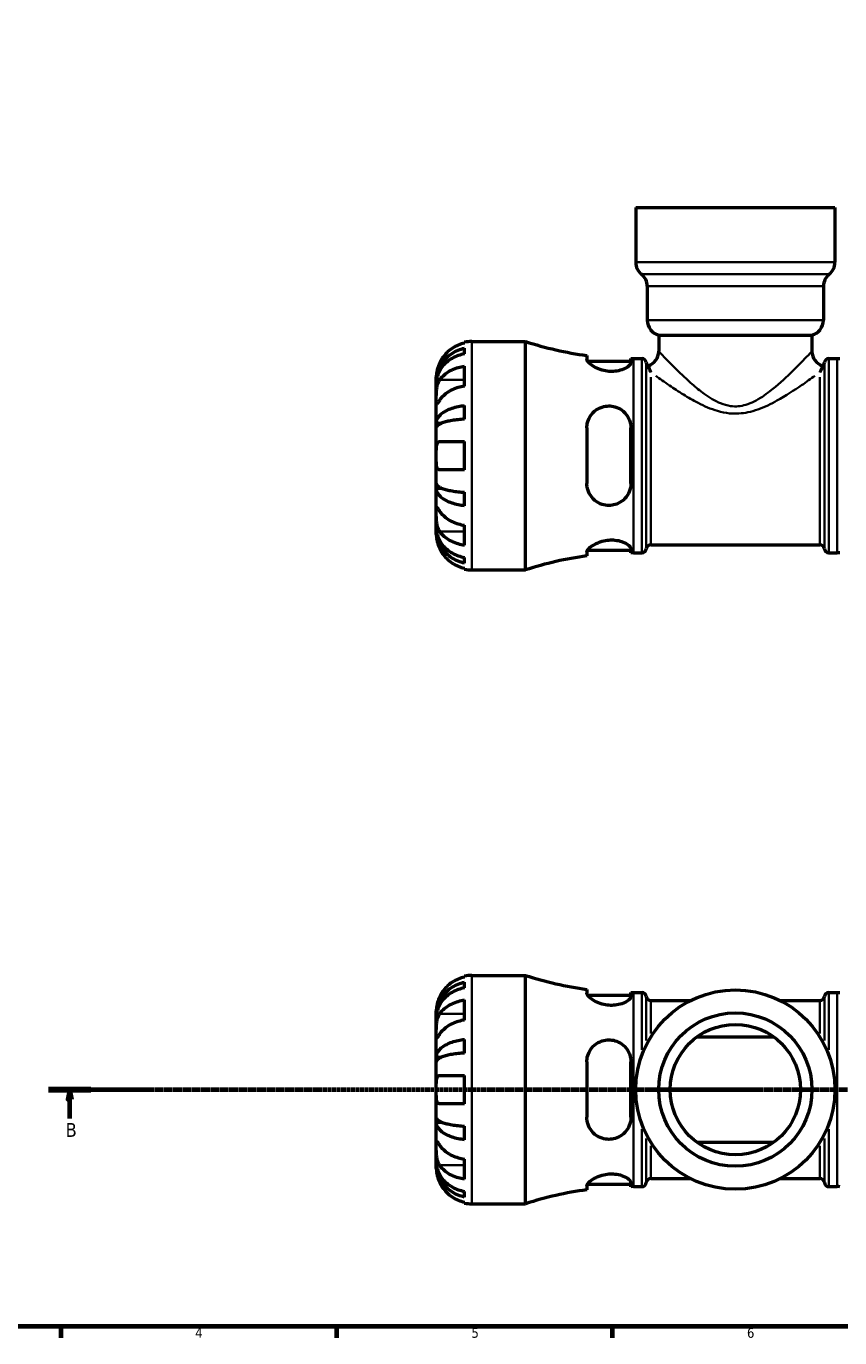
# Model space of a CAD drawing. Header units: millimetres. Extents: x 0 to 904, y 0 to 700.
# Tile 2 of 10: x 201 to 408, y 17 to 350. Entities that reach past the tile are written whole.
import ezdxf

# ---------------------------------------------------------------- set-up
doc = ezdxf.new("R2010")
doc.units = ezdxf.units.MM
doc.linetypes.add('CHAIN', pattern=[0.7087, 0.4724, -0.0591, 0.1181, -0.0591])
for name, color, linetype, lineweight in [('Border (ISO)', 7, 'Continuous', 70), ('Section Line (ISO)', 7, 'CHAIN', 70), ('Visible (ISO)', 7, 'Continuous', 50), ('Visible Narrow (ISO)', 7, 'Continuous', 35)]:
    doc.layers.add(name, color=color, linetype=linetype, lineweight=lineweight)
doc.styles.add('Label Text (ISO)', font='tahoma.ttf')
doc.styles.add('Note Text (ISO)', font='tahoma.ttf')

# ---------------------------------------------------------------- blocks, each defined once
blk = doc.blocks.new('Borders Default Border')
at = {"layer": 'Border (ISO)'}
for p, q in [((210.25, 20), (210.25, 17.1)), ((280.33, 20), (280.33, 17.1)), ((350.42, 20), (350.42, 17.1))]:
    blk.add_line(p, q, dxfattribs=at)
at = {"layer": 'Border (ISO)', "flags": 128}
blk.add_lwpolyline([(20, 20), (20, 574), (821, 574), (821, 20), (20, 20)], dxfattribs=at)
at = {"layer": 'Border (ISO)', "color": 232, "true_color": 0xca0064, "char_height": 2.5, "attachment_point": 7, "style": 'Note Text (ISO)'}
for s, insert in [('4', (244.42, 17.1)), ('5', (314.64, 17.05)), ('6', (384.66, 17.05))]:
    blk.add_mtext(s, dxfattribs=dict(at, insert=insert))
blk = doc.blocks.new('2dTransSection0')
at = {"layer": 'Section Line (ISO)', "linetype": 'CHAIN'}
blk.add_line((207.18, 80.13), (561.11, 80.13), dxfattribs=at)
at = {"layer": 'Section Line (ISO)', "linetype": 'Continuous', "lineweight": 140}
for p, q in [((207.18, 80.13), (217.93, 80.13)), ((550.37, 80.13), (561.11, 80.13))]:
    blk.add_line(p, q, dxfattribs=at)
at = {"layer": 'Section Line (ISO)', "linetype": 'Continuous'}
for p, q in [((212.55, 80.13), (212.05, 77.63)), ((212.55, 77.63), (212.55, 80.13)), ((213.05, 77.63), (212.55, 80.13)), ((555.74, 80.13), (555.24, 77.63)), ((555.74, 77.63), (555.74, 80.13)), ((556.24, 77.63), (555.74, 80.13)), ((212.05, 77.63), (213.05, 77.63)), ((212.55, 72.79), (212.55, 77.63)), ((555.24, 77.63), (556.24, 77.63)), ((555.74, 72.79), (555.74, 77.63))]:
    blk.add_line(p, q, dxfattribs=at)
at = {"layer": 'Section Line (ISO)', "linetype": 'Continuous', "flags": 128}
for points in [[(213.05, 77.63), (212.55, 80.13), (212.05, 77.63), (213.05, 77.63)], [(556.24, 77.63), (555.74, 80.13), (555.24, 77.63), (556.24, 77.63)]]:
    blk.add_lwpolyline(points, dxfattribs=at)
at = {"layer": 'Section Line (ISO)'}
for points in [[(213.05, 77.63), (212.55, 80.13), (212.05, 77.63), (213.05, 77.63)], [(556.24, 77.63), (555.74, 80.13), (555.24, 77.63), (556.24, 77.63)]]:
    blk.add_solid(points, dxfattribs=at)
at = {"layer": 'Section Line (ISO)', "char_height": 3.5, "attachment_point": 7, "style": 'Label Text (ISO)'}
for insert in [(211.49, 68.13), (554.67, 68.13)]:
    blk.add_mtext('B', dxfattribs=dict(at, insert=insert))

msp = doc.modelspace()

# ---------------------------------------------------------------- linework, layer by layer
at = {"layer": 'Visible (ISO)'}
for p, q in [((356.381, 304.127), (407.018, 304.127)), ((356.381, 304.127), (356.381, 290.247)), ((407.018, 304.127), (407.018, 290.247)), ((359.302, 284.166), (359.302, 275.519)), ((404.097, 284.166), (404.097, 275.519)), ((312.9, 269.72), (312.9, 269.946)), ((314.7, 270.127), (328.38, 270.127)), ((328.38, 212.127), (328.38, 270.127)), ((362.224, 271.747), (401.176, 271.747)), ((362.224, 271.747), (362.224, 267.643)), ((401.176, 271.747), (401.176, 267.643)), ((312.9, 266.979), (312.9, 268.412)), ((343.96, 266.575), (343.96, 265.582)), ((312.9, 258.8), (312.9, 263.891)), ((344.119, 265.137), (355.16, 265.137)), ((355.16, 264.753), (355.16, 265.78)), ((355.84, 265.777), (357.92, 265.777)), ((405.48, 265.777), (407.56, 265.777)), ((305.7, 259.841), (305.7, 261.127)), ((305.7, 259.841), (305.717, 259.841)), ((305.7, 259.351), (305.7, 259.841)), ((305.7, 255.27), (305.7, 259.351)), ((305.7, 249.368), (305.7, 255.27)), ((312.9, 250.403), (312.9, 253.862)), ((305.7, 249.368), (307.025, 249.368)), ((305.7, 248.186), (305.7, 249.368)), ((305.7, 241.127), (305.7, 248.186)), ((343.96, 248.167), (343.96, 234.087)), ((355.16, 234.087), (355.16, 248.167)), ((312.9, 237.527), (312.9, 244.727)), ((305.7, 234.069), (305.7, 241.127)), ((305.7, 232.886), (305.7, 234.069)), ((305.7, 232.886), (307.025, 232.886)), ((305.7, 226.985), (305.7, 232.886)), ((312.9, 228.393), (312.9, 231.852)), ((305.7, 222.904), (305.7, 226.985)), ((312.9, 218.364), (312.9, 223.455)), ((305.7, 222.414), (305.7, 222.904)), ((305.7, 222.414), (305.717, 222.414)), ((305.7, 221.127), (305.7, 222.414)), ((343.96, 216.673), (343.96, 215.68)), ((344.119, 217.117), (355.16, 217.117)), ((355.16, 216.475), (355.16, 217.501)), ((360.221, 218.507), (403.178, 218.507)), ((312.9, 213.843), (312.9, 215.276)), ((355.84, 216.477), (357.92, 216.477)), ((405.48, 216.477), (407.56, 216.477)), ((312.9, 212.309), (312.9, 212.535)), ((314.7, 212.127), (328.38, 212.127)), ((312.9, 108.721), (312.9, 108.947)), ((312.9, 105.98), (312.9, 107.413)), ((314.7, 109.129), (328.38, 109.129)), ((328.38, 51.129), (328.38, 109.129)), ((343.96, 105.576), (343.96, 104.583)), ((344.119, 104.139), (355.16, 104.139)), ((355.16, 103.755), (355.16, 104.781)), ((355.84, 104.779), (357.92, 104.779)), ((405.48, 104.779), (407.56, 104.779)), ((305.7, 98.842), (305.7, 100.129)), ((312.9, 97.801), (312.9, 102.892)), ((360.221, 102.749), (370.325, 102.749)), ((393.074, 102.749), (403.178, 102.749)), ((305.7, 98.842), (305.717, 98.842)), ((305.7, 98.352), (305.7, 98.842)), ((305.7, 94.271), (305.7, 98.352)), ((305.7, 88.37), (305.7, 94.271)), ((391.512, 93.462), (371.888, 93.462)), ((312.9, 89.404), (312.9, 92.863)), ((305.7, 88.37), (307.025, 88.37)), ((305.7, 87.187), (305.7, 88.37)), ((305.7, 80.129), (305.7, 87.187)), ((343.96, 87.169), (343.96, 73.089)), ((355.16, 73.089), (355.16, 87.169)), ((312.9, 76.529), (312.9, 83.729)), ((305.7, 73.07), (305.7, 80.129)), ((305.7, 71.888), (305.7, 73.07)), ((305.7, 65.986), (305.7, 71.888)), ((305.7, 71.888), (307.025, 71.888)), ((312.9, 67.394), (312.9, 70.853)), ((371.888, 66.795), (391.512, 66.795)), ((305.7, 61.905), (305.7, 65.986)), ((305.7, 61.416), (305.7, 61.905)), ((305.7, 61.416), (305.717, 61.416)), ((305.7, 60.129), (305.7, 61.416)), ((312.9, 57.365), (312.9, 62.456)), ((360.221, 57.509), (370.325, 57.509)), ((393.074, 57.509), (403.178, 57.509)), ((312.9, 52.844), (312.9, 54.277)), ((343.96, 55.674), (343.96, 54.681)), ((344.119, 56.119), (355.16, 56.119)), ((355.16, 55.476), (355.16, 56.503)), ((355.84, 55.479), (357.92, 55.479)), ((405.48, 55.479), (407.56, 55.479)), ((312.9, 51.31), (312.9, 51.536)), ((314.7, 51.129), (328.38, 51.129))]:
    msp.add_line(p, q, dxfattribs=at)
for radius in [25.319, 19.476, 16.555]:
    msp.add_circle((381.7, 80.129), radius, dxfattribs=at)
for centre, radius, start, end in [((360.276, 290.247), 3.895, 180, 231.31781), ((403.123, 290.247), 3.895, 308.68219, 0), ((355.407, 284.166), 3.895, 0, 51.31781), ((407.992, 284.166), 3.895, 128.68219, 180), ((363.197, 275.519), 3.895, 180, 255.52249), ((400.202, 275.519), 3.895, 284.47751, 0), ((314.7, 261.127), 9, 90, 101.53696), ((355.84, 354.625), 88.848, 251.99689, 262.31585), ((358.328, 267.643), 3.895, 288.54149, 0), ((405.071, 267.643), 3.895, 180, 251.45851), ((355.84, 354.625), 88.848, 269.56148, 270), ((357.92, 264.617), 1.16, 7.18076, 90), ((360.221, 264.907), 1.16, 187.18076, 235.65972), ((403.178, 264.907), 1.16, 304.34028, 352.81924), ((405.48, 264.617), 1.16, 90, 172.81924), ((407.56, 354.625), 88.848, 270, 270.43852), ((357.92, 217.637), 1.16, 270, 352.81924), ((360.221, 217.347), 1.16, 90, 172.81924), ((403.178, 217.347), 1.16, 7.18076, 90), ((405.48, 217.637), 1.16, 187.18076, 270), ((355.84, 127.63), 88.848, 97.68415, 108.00311), ((355.84, 127.63), 88.848, 90, 90.43852), ((407.56, 127.63), 88.848, 89.56148, 90), ((314.7, 221.127), 9, 258.46304, 270), ((314.7, 100.129), 9, 90, 101.53696), ((355.84, 193.626), 88.848, 251.99689, 262.31585), ((355.84, 193.626), 88.848, 269.56148, 270), ((357.92, 103.619), 1.16, 7.18076, 90), ((360.221, 103.909), 1.16, 187.18076, 270), ((403.178, 103.909), 1.16, 270, 352.81924), ((405.48, 103.619), 1.16, 90, 172.81924), ((407.56, 193.626), 88.848, 270, 270.43852), ((360.221, 56.349), 1.16, 90, 172.81924), ((403.178, 56.349), 1.16, 7.18076, 90), ((355.84, -33.369), 88.848, 97.68415, 108.00311), ((355.84, -33.369), 88.848, 90, 90.43852), ((357.92, 56.639), 1.16, 270, 352.81924), ((405.48, 56.639), 1.16, 187.18076, 270), ((407.56, -33.369), 88.848, 89.56148, 90), ((314.7, 60.129), 9, 258.46304, 270)]:
    msp.add_arc(centre, radius, start, end, dxfattribs=at)
for points, knots in [([(305.7, 259.841), (305.7, 260.382), (305.754, 260.973), (305.992, 262.131), (306.174, 262.697), (306.6, 263.696), (306.883, 264.22), (307.557, 265.198), (307.947, 265.652), (308.733, 266.414), (309.2, 266.793), (310.207, 267.445), (310.747, 267.719), (311.759, 268.126), (312.322, 268.298), (312.9, 268.412)], [4.0142509, 4.0142509, 4.0142509, 4.0142509, 4.1819549, 4.1819549, 4.3496588, 4.3496588, 4.5167189, 4.5167189, 4.6837789, 4.6837789, 4.8504333, 4.8504333, 5.0170876, 5.0170876, 5.1791816, 5.1791816, 5.1791816, 5.1791816]), ([(312.9, 266.979), (312.322, 266.877), (311.759, 266.724), (310.747, 266.363), (310.207, 266.119), (309.2, 265.538), (308.733, 265.201), (307.947, 264.523), (307.557, 264.119), (306.883, 263.248), (306.6, 262.782), (306.174, 261.893), (305.992, 261.389), (305.754, 260.358), (305.7, 259.832), (305.7, 259.351)], [0.1707461, 0.1707461, 0.1707461, 0.1707461, 0.33284, 0.33284, 0.4994944, 0.4994944, 0.6661487, 0.6661487, 0.8332087, 0.8332087, 1.0002688, 1.0002688, 1.1679728, 1.1679728, 1.3356767, 1.3356767, 1.3356767, 1.3356767]), ([(312.9, 269.72), (312.325, 269.602), (311.764, 269.424), (310.754, 269.004), (310.215, 268.72), (309.209, 268.044), (308.742, 267.653), (307.955, 266.862), (307.563, 266.39), (306.978, 265.508), (306.758, 265.115), (306.576, 264.727)], [0.17075309, 0.17075309, 0.17075309, 0.17075309, 0.33215152, 0.33215152, 0.49888818, 0.49888818, 0.66562485, 0.66562485, 0.83351137, 0.83351137, 0.95687373, 0.95687373, 0.95687373, 0.95687373]), ([(306.576, 264.727), (306.574, 264.724), (306.572, 264.72), (306.482, 264.527), (306.398, 264.336), (306.255, 263.975), (306.193, 263.806), (306.068, 263.434), (306.009, 263.234), (305.871, 262.704), (305.811, 262.395), (305.729, 261.821), (305.713, 261.576), (305.698, 261.222), (305.7, 261.127), (305.7, 261.127)], [-0.58332629, -0.58332629, -0.58332629, -0.58332629, -0.58206847, -0.58206847, -0.51861604, -0.51861604, -0.4628074, -0.4628074, -0.39473272, -0.39473272, -0.27692423, -0.27692423, -0.14288351, -0.14288351, 0, 0, 0, 0]), ([(306.576, 260.361), (306.758, 260.635), (306.978, 260.913), (307.563, 261.536), (307.955, 261.87), (308.742, 262.429), (309.209, 262.706), (310.215, 263.184), (310.754, 263.385), (311.764, 263.682), (312.325, 263.807), (312.9, 263.891)], [4.42788405, 4.42788405, 4.42788405, 4.42788405, 4.5512464, 4.5512464, 4.71913293, 4.71913293, 4.88586959, 4.88586959, 5.05260626, 5.05260626, 5.21400469, 5.21400469, 5.21400469, 5.21400469]), ([(355.16, 264.753), (355.16, 264.689), (355.147, 264.622), (355.044, 264.331), (354.844, 264.086), (354.215, 263.58), (353.776, 263.32), (352.749, 262.895), (352.18, 262.725), (351.042, 262.541), (350.505, 262.506), (349.398, 262.545), (348.846, 262.62), (347.66, 262.893), (347.054, 263.11), (345.841, 263.669), (345.274, 264.028), (344.455, 264.693), (344.18, 265), (343.989, 265.379), (343.96, 265.486), (343.96, 265.582)], [-1.9615319, -1.9615319, -1.9615319, -1.9615319, -1.8935483, -1.8935483, -1.6793131, -1.6793131, -1.4547755, -1.4547755, -1.2502186, -1.2502186, -1.0843743, -1.0843743, -0.9161356, -0.9161356, -0.7095462, -0.7095462, -0.4504903, -0.4504903, -0.2130161, -0.2130161, -0.1082794, -0.1082794, -0.1082794, -0.1082794]), ([(360.221, 262.338), (360.22, 262.341), (360.218, 262.345), (359.971, 262.891), (359.791, 263.343), (359.642, 263.74), (359.612, 263.824), (359.583, 263.905), (359.576, 263.924), (359.569, 263.943), (359.568, 263.947), (359.567, 263.949), (359.567, 263.95), (359.567, 263.95)], [-0.00308902, -0.00308902, -0.00308902, -0.00308902, 0, 0, 0.47506088, 0.47506088, 0.65757667, 0.65757667, 0.74785617, 0.74785617, 0.80228013, 0.80228013, 0.8176802, 0.8176802, 0.8176802, 0.8176802]), ([(403.832, 263.95), (403.832, 263.95), (403.832, 263.949), (403.83, 263.943), (403.827, 263.935), (403.816, 263.902), (403.803, 263.867), (403.693, 263.564), (403.463, 262.969), (403.181, 262.345), (403.179, 262.341), (403.178, 262.338)], [0.81768002, 0.81768002, 0.81768002, 0.81768002, 0.85106537, 0.85106537, 0.91295711, 0.91295711, 1.03404708, 1.03404708, 1.67916957, 1.67916957, 1.68283593, 1.68283593, 1.68283593, 1.68283593]), ([(305.7, 255.27), (305.7, 255.453), (305.699, 255.655), (305.701, 256.107), (305.703, 256.356), (305.718, 256.985), (305.736, 257.37), (305.812, 258.124), (305.868, 258.485), (306.005, 259.07), (306.073, 259.299), (306.23, 259.724), (306.318, 259.918), (306.467, 260.189), (306.52, 260.277), (306.576, 260.361)], [0, 0, 0, 0, 0.07774953, 0.07774953, 0.16081914, 0.16081914, 0.27783798, 0.27783798, 0.3882896, 0.3882896, 0.46542959, 0.46542959, 0.54035429, 0.54035429, 0.57953204, 0.57953204, 0.57953204, 0.57953204]), ([(312.9, 258.8), (312.325, 258.716), (311.764, 258.591), (310.754, 258.294), (310.215, 258.093), (309.209, 257.615), (308.742, 257.338), (307.955, 256.779), (307.563, 256.445), (306.978, 255.821), (306.758, 255.544), (306.576, 255.27)], [0.17075309, 0.17075309, 0.17075309, 0.17075309, 0.33215152, 0.33215152, 0.49888818, 0.49888818, 0.66562485, 0.66562485, 0.83351137, 0.83351137, 0.95687373, 0.95687373, 0.95687373, 0.95687373]), ([(306.576, 255.27), (306.516, 255.181), (306.46, 255.096), (306.309, 254.871), (306.222, 254.742), (306.066, 254.517), (305.999, 254.423), (305.865, 254.257), (305.811, 254.21), (305.73, 254.223), (305.713, 254.314), (305.698, 254.667), (305.7, 254.933), (305.7, 255.27)], [-0.58004807, -0.58004807, -0.58004807, -0.58004807, -0.5384523, -0.5384523, -0.46383793, -0.46383793, -0.3862639, -0.3862639, -0.27840269, -0.27840269, -0.14277912, -0.14277912, 0, 0, 0, 0]), ([(305.7, 249.368), (305.7, 249.652), (305.754, 249.962), (305.992, 250.569), (306.174, 250.866), (306.6, 251.39), (306.883, 251.664), (307.557, 252.177), (307.947, 252.415), (308.733, 252.815), (309.2, 253.013), (310.207, 253.355), (310.747, 253.499), (311.759, 253.712), (312.322, 253.802), (312.9, 253.862)], [4.0142509, 4.0142509, 4.0142509, 4.0142509, 4.1819549, 4.1819549, 4.3496588, 4.3496588, 4.5167189, 4.5167189, 4.6837789, 4.6837789, 4.8504333, 4.8504333, 5.0170876, 5.0170876, 5.1791816, 5.1791816, 5.1791816, 5.1791816]), ([(343.96, 248.167), (343.96, 248.399), (343.974, 248.629), (344.081, 249.492), (344.267, 250.099), (344.881, 251.338), (345.356, 251.945), (346.482, 252.9), (347.123, 253.265), (348.371, 253.669), (348.939, 253.763), (350.06, 253.771), (350.594, 253.697), (351.714, 253.374), (352.274, 253.103), (353.379, 252.329), (353.887, 251.795), (354.686, 250.547), (354.963, 249.826), (355.135, 248.77), (355.16, 248.47), (355.16, 248.167)], [-1.9825536, -1.9825536, -1.9825536, -1.9825536, -1.909933, -1.909933, -1.7075802, -1.7075802, -1.4589548, -1.4589548, -1.2260214, -1.2260214, -1.0497889, -1.0497889, -0.8872032, -0.8872032, -0.6971386, -0.6971386, -0.4663566, -0.4663566, -0.223271, -0.223271, -0.128267, -0.128267, -0.128267, -0.128267]), ([(312.9, 250.403), (312.322, 250.373), (311.759, 250.329), (310.747, 250.224), (310.207, 250.153), (309.2, 249.984), (308.733, 249.886), (307.947, 249.689), (307.557, 249.571), (306.883, 249.318), (306.6, 249.183), (306.174, 248.925), (305.992, 248.778), (305.754, 248.479), (305.7, 248.326), (305.7, 248.186)], [0.1707461, 0.1707461, 0.1707461, 0.1707461, 0.33284, 0.33284, 0.4994944, 0.4994944, 0.6661487, 0.6661487, 0.8332087, 0.8332087, 1.0002688, 1.0002688, 1.1679728, 1.1679728, 1.3356767, 1.3356767, 1.3356767, 1.3356767]), ([(305.7, 241.127), (305.7, 241.408), (305.699, 241.687), (305.701, 242.255), (305.704, 242.54), (305.726, 243.219), (305.755, 243.581), (305.862, 244.084), (305.922, 244.254), (306.06, 244.485), (306.129, 244.561), (306.289, 244.674), (306.379, 244.708), (306.51, 244.725), (306.543, 244.727), (306.576, 244.727)], [-2.49913258, -2.49913258, -2.49913258, -2.49913258, -2.41505436, -2.41505436, -2.32384732, -2.32384732, -2.1841143, -2.1841143, -2.08674766, -2.08674766, -2.01440674, -2.01440674, -1.93994266, -1.93994266, -1.91637503, -1.91637503, -1.91637503, -1.91637503]), ([(306.576, 244.727), (306.758, 244.727), (306.978, 244.727), (307.563, 244.727), (307.955, 244.727), (308.742, 244.727), (309.209, 244.727), (310.215, 244.727), (310.754, 244.727), (311.764, 244.727), (312.325, 244.727), (312.9, 244.727)], [4.42788405, 4.42788405, 4.42788405, 4.42788405, 4.5512464, 4.5512464, 4.71913293, 4.71913293, 4.88586959, 4.88586959, 5.05260626, 5.05260626, 5.21400469, 5.21400469, 5.21400469, 5.21400469]), ([(306.576, 237.527), (306.508, 237.527), (306.444, 237.536), (306.294, 237.579), (306.214, 237.625), (306.065, 237.763), (305.999, 237.858), (305.865, 238.148), (305.811, 238.366), (305.729, 238.949), (305.713, 239.327), (305.698, 240.181), (305.7, 240.652), (305.7, 241.127)], [-0.57647647, -0.57647647, -0.57647647, -0.57647647, -0.52968676, -0.52968676, -0.46054026, -0.46054026, -0.38562403, -0.38562403, -0.27730827, -0.27730827, -0.14258086, -0.14258086, 0, 0, 0, 0]), ([(312.9, 237.527), (312.325, 237.527), (311.764, 237.527), (310.754, 237.527), (310.215, 237.527), (309.209, 237.527), (308.742, 237.527), (307.955, 237.527), (307.563, 237.527), (306.978, 237.527), (306.758, 237.527), (306.576, 237.527)], [0.17075309, 0.17075309, 0.17075309, 0.17075309, 0.33215152, 0.33215152, 0.49888818, 0.49888818, 0.66562485, 0.66562485, 0.83351137, 0.83351137, 0.95687373, 0.95687373, 0.95687373, 0.95687373]), ([(305.7, 234.069), (305.7, 233.929), (305.754, 233.776), (305.992, 233.477), (306.174, 233.33), (306.6, 233.072), (306.883, 232.936), (307.557, 232.683), (307.947, 232.566), (308.733, 232.369), (309.2, 232.271), (310.207, 232.102), (310.747, 232.031), (311.759, 231.926), (312.322, 231.882), (312.9, 231.852)], [4.0142509, 4.0142509, 4.0142509, 4.0142509, 4.1819549, 4.1819549, 4.3496588, 4.3496588, 4.5167189, 4.5167189, 4.6837789, 4.6837789, 4.8504333, 4.8504333, 5.0170876, 5.0170876, 5.1791816, 5.1791816, 5.1791816, 5.1791816]), ([(355.16, 234.087), (355.16, 233.871), (355.147, 233.655), (355.044, 232.766), (354.844, 232.116), (354.215, 230.896), (353.776, 230.334), (352.749, 229.439), (352.18, 229.093), (351.042, 228.66), (350.505, 228.54), (349.398, 228.462), (348.846, 228.506), (347.66, 228.777), (347.054, 229.038), (345.841, 229.824), (345.274, 230.397), (344.455, 231.673), (344.18, 232.363), (343.989, 233.423), (343.96, 233.754), (343.96, 234.087)], [-1.9615319, -1.9615319, -1.9615319, -1.9615319, -1.8935483, -1.8935483, -1.6793131, -1.6793131, -1.4547755, -1.4547755, -1.2502186, -1.2502186, -1.0843743, -1.0843743, -0.9161356, -0.9161356, -0.7095462, -0.7095462, -0.4504903, -0.4504903, -0.2130161, -0.2130161, -0.1082794, -0.1082794, -0.1082794, -0.1082794]), ([(312.9, 228.393), (312.322, 228.453), (311.759, 228.543), (310.747, 228.756), (310.207, 228.9), (309.2, 229.242), (308.733, 229.44), (307.947, 229.84), (307.557, 230.078), (306.883, 230.591), (306.6, 230.865), (306.174, 231.389), (305.992, 231.686), (305.754, 232.293), (305.7, 232.603), (305.7, 232.886)], [0.1707461, 0.1707461, 0.1707461, 0.1707461, 0.33284, 0.33284, 0.4994944, 0.4994944, 0.6661487, 0.6661487, 0.8332087, 0.8332087, 1.0002688, 1.0002688, 1.1679728, 1.1679728, 1.3356767, 1.3356767, 1.3356767, 1.3356767]), ([(306.576, 221.894), (306.516, 221.983), (306.46, 222.077), (306.309, 222.355), (306.222, 222.549), (306.066, 222.976), (305.999, 223.208), (305.865, 223.788), (305.811, 224.14), (305.73, 224.947), (305.713, 225.392), (305.698, 226.249), (305.7, 226.649), (305.7, 226.985)], [-0.58004807, -0.58004807, -0.58004807, -0.58004807, -0.5384523, -0.5384523, -0.46383793, -0.46383793, -0.3862639, -0.3862639, -0.27840269, -0.27840269, -0.14277912, -0.14277912, 0, 0, 0, 0]), ([(305.7, 226.985), (305.7, 227.169), (305.699, 227.332), (305.701, 227.621), (305.703, 227.742), (305.718, 227.964), (305.736, 228.033), (305.812, 228.045), (305.868, 227.995), (306.005, 227.823), (306.073, 227.729), (306.23, 227.501), (306.318, 227.371), (306.467, 227.149), (306.52, 227.069), (306.576, 226.985)], [0, 0, 0, 0, 0.07774953, 0.07774953, 0.16081914, 0.16081914, 0.27783798, 0.27783798, 0.3882896, 0.3882896, 0.46542959, 0.46542959, 0.54035429, 0.54035429, 0.57953204, 0.57953204, 0.57953204, 0.57953204]), ([(306.576, 226.985), (306.758, 226.711), (306.978, 226.434), (307.563, 225.81), (307.955, 225.476), (308.742, 224.917), (309.209, 224.64), (310.215, 224.162), (310.754, 223.961), (311.764, 223.664), (312.325, 223.539), (312.9, 223.455)], [4.42788405, 4.42788405, 4.42788405, 4.42788405, 4.5512464, 4.5512464, 4.71913293, 4.71913293, 4.88586959, 4.88586959, 5.05260626, 5.05260626, 5.21400469, 5.21400469, 5.21400469, 5.21400469]), ([(305.7, 221.127), (305.7, 221.127), (305.699, 221.095), (305.701, 220.96), (305.704, 220.852), (305.726, 220.494), (305.755, 220.202), (305.862, 219.607), (305.922, 219.34), (306.06, 218.847), (306.129, 218.631), (306.289, 218.188), (306.379, 217.962), (306.51, 217.668), (306.543, 217.598), (306.576, 217.527)], [-2.49913258, -2.49913258, -2.49913258, -2.49913258, -2.41505436, -2.41505436, -2.32384732, -2.32384732, -2.1841143, -2.1841143, -2.08674766, -2.08674766, -2.01440674, -2.01440674, -1.93994266, -1.93994266, -1.91637503, -1.91637503, -1.91637503, -1.91637503]), ([(305.7, 222.904), (305.7, 222.423), (305.754, 221.897), (305.992, 220.866), (306.174, 220.362), (306.6, 219.473), (306.883, 219.007), (307.557, 218.136), (307.947, 217.732), (308.733, 217.054), (309.2, 216.717), (310.207, 216.136), (310.747, 215.892), (311.759, 215.531), (312.322, 215.377), (312.9, 215.276)], [4.0142509, 4.0142509, 4.0142509, 4.0142509, 4.1819549, 4.1819549, 4.3496588, 4.3496588, 4.5167189, 4.5167189, 4.6837789, 4.6837789, 4.8504333, 4.8504333, 5.0170876, 5.0170876, 5.1791816, 5.1791816, 5.1791816, 5.1791816]), ([(312.9, 213.843), (312.322, 213.957), (311.759, 214.129), (310.747, 214.536), (310.207, 214.81), (309.2, 215.462), (308.733, 215.841), (307.947, 216.603), (307.557, 217.057), (306.883, 218.035), (306.6, 218.559), (306.174, 219.558), (305.992, 220.124), (305.754, 221.282), (305.7, 221.873), (305.7, 222.414)], [0.1707461, 0.1707461, 0.1707461, 0.1707461, 0.33284, 0.33284, 0.4994944, 0.4994944, 0.6661487, 0.6661487, 0.8332087, 0.8332087, 1.0002688, 1.0002688, 1.1679728, 1.1679728, 1.3356767, 1.3356767, 1.3356767, 1.3356767]), ([(312.9, 218.364), (312.325, 218.448), (311.764, 218.573), (310.754, 218.87), (310.215, 219.071), (309.209, 219.549), (308.742, 219.826), (307.955, 220.385), (307.563, 220.719), (306.978, 221.342), (306.758, 221.62), (306.576, 221.894)], [0.17075309, 0.17075309, 0.17075309, 0.17075309, 0.33215152, 0.33215152, 0.49888818, 0.49888818, 0.66562485, 0.66562485, 0.83351137, 0.83351137, 0.95687373, 0.95687373, 0.95687373, 0.95687373]), ([(306.576, 217.527), (306.758, 217.14), (306.978, 216.747), (307.563, 215.865), (307.955, 215.393), (308.742, 214.602), (309.209, 214.211), (310.215, 213.535), (310.754, 213.251), (311.764, 212.831), (312.325, 212.653), (312.9, 212.535)], [4.42788405, 4.42788405, 4.42788405, 4.42788405, 4.5512464, 4.5512464, 4.71913293, 4.71913293, 4.88586959, 4.88586959, 5.05260626, 5.05260626, 5.21400469, 5.21400469, 5.21400469, 5.21400469]), ([(343.96, 216.673), (343.96, 216.739), (343.974, 216.811), (344.081, 217.102), (344.267, 217.35), (344.881, 217.937), (345.356, 218.284), (346.482, 218.905), (347.123, 219.183), (348.371, 219.543), (348.939, 219.653), (350.06, 219.75), (350.594, 219.744), (351.714, 219.626), (352.274, 219.498), (353.379, 219.129), (353.887, 218.872), (354.686, 218.33), (354.963, 218.045), (355.135, 217.687), (355.16, 217.591), (355.16, 217.501)], [-1.9825536, -1.9825536, -1.9825536, -1.9825536, -1.909933, -1.909933, -1.7075802, -1.7075802, -1.4589548, -1.4589548, -1.2260214, -1.2260214, -1.0497889, -1.0497889, -0.8872032, -0.8872032, -0.6971386, -0.6971386, -0.4663566, -0.4663566, -0.223271, -0.223271, -0.128267, -0.128267, -0.128267, -0.128267]), ([(305.7, 98.842), (305.7, 99.383), (305.754, 99.974), (305.992, 101.132), (306.174, 101.698), (306.6, 102.697), (306.883, 103.221), (307.557, 104.199), (307.947, 104.653), (308.733, 105.416), (309.2, 105.794), (310.207, 106.446), (310.747, 106.72), (311.759, 107.127), (312.322, 107.299), (312.9, 107.413)], [4.0142509, 4.0142509, 4.0142509, 4.0142509, 4.1819549, 4.1819549, 4.3496588, 4.3496588, 4.5167189, 4.5167189, 4.6837789, 4.6837789, 4.8504333, 4.8504333, 5.0170876, 5.0170876, 5.1791816, 5.1791816, 5.1791816, 5.1791816]), ([(312.9, 108.721), (312.325, 108.603), (311.764, 108.425), (310.754, 108.005), (310.215, 107.721), (309.209, 107.046), (308.742, 106.654), (307.955, 105.863), (307.563, 105.391), (306.978, 104.509), (306.758, 104.116), (306.576, 103.729)], [0.17075309, 0.17075309, 0.17075309, 0.17075309, 0.33215152, 0.33215152, 0.49888818, 0.49888818, 0.66562485, 0.66562485, 0.83351137, 0.83351137, 0.95687373, 0.95687373, 0.95687373, 0.95687373]), ([(306.576, 103.729), (306.508, 103.586), (306.444, 103.441), (306.294, 103.082), (306.214, 102.867), (306.065, 102.426), (305.999, 102.202), (305.865, 101.676), (305.811, 101.39), (305.729, 100.828), (305.713, 100.579), (305.698, 100.223), (305.7, 100.129), (305.7, 100.129)], [-0.57647647, -0.57647647, -0.57647647, -0.57647647, -0.52968676, -0.52968676, -0.46054026, -0.46054026, -0.38562403, -0.38562403, -0.27730827, -0.27730827, -0.14258086, -0.14258086, 0, 0, 0, 0]), ([(312.9, 105.98), (312.322, 105.879), (311.759, 105.725), (310.747, 105.364), (310.207, 105.12), (309.2, 104.539), (308.733, 104.202), (307.947, 103.524), (307.557, 103.12), (306.883, 102.249), (306.6, 101.783), (306.174, 100.894), (305.992, 100.39), (305.754, 99.36), (305.7, 98.833), (305.7, 98.352)], [0.1707461, 0.1707461, 0.1707461, 0.1707461, 0.33284, 0.33284, 0.4994944, 0.4994944, 0.6661487, 0.6661487, 0.8332087, 0.8332087, 1.0002688, 1.0002688, 1.1679728, 1.1679728, 1.3356767, 1.3356767, 1.3356767, 1.3356767]), ([(355.16, 103.755), (355.16, 103.69), (355.147, 103.623), (355.044, 103.332), (354.844, 103.087), (354.215, 102.581), (353.776, 102.321), (352.749, 101.896), (352.18, 101.726), (351.042, 101.543), (350.505, 101.507), (349.398, 101.546), (348.846, 101.621), (347.66, 101.894), (347.054, 102.111), (345.841, 102.671), (345.274, 103.03), (344.455, 103.694), (344.18, 104.001), (343.989, 104.38), (343.96, 104.487), (343.96, 104.583)], [-1.9615319, -1.9615319, -1.9615319, -1.9615319, -1.8935483, -1.8935483, -1.6793131, -1.6793131, -1.4547755, -1.4547755, -1.2502186, -1.2502186, -1.0843743, -1.0843743, -0.9161356, -0.9161356, -0.7095462, -0.7095462, -0.4504903, -0.4504903, -0.2130161, -0.2130161, -0.1082794, -0.1082794, -0.1082794, -0.1082794]), ([(306.576, 99.362), (306.758, 99.636), (306.978, 99.914), (307.563, 100.537), (307.955, 100.871), (308.742, 101.43), (309.209, 101.707), (310.215, 102.185), (310.754, 102.386), (311.764, 102.683), (312.325, 102.808), (312.9, 102.892)], [4.42788405, 4.42788405, 4.42788405, 4.42788405, 4.5512464, 4.5512464, 4.71913293, 4.71913293, 4.88586959, 4.88586959, 5.05260626, 5.05260626, 5.21400469, 5.21400469, 5.21400469, 5.21400469]), ([(305.7, 94.271), (305.7, 94.454), (305.699, 94.656), (305.701, 95.108), (305.703, 95.357), (305.718, 95.986), (305.736, 96.371), (305.812, 97.125), (305.868, 97.486), (306.005, 98.071), (306.073, 98.3), (306.23, 98.725), (306.318, 98.919), (306.467, 99.19), (306.52, 99.278), (306.576, 99.362)], [0, 0, 0, 0, 0.07774953, 0.07774953, 0.16081914, 0.16081914, 0.27783798, 0.27783798, 0.3882896, 0.3882896, 0.46542959, 0.46542959, 0.54035429, 0.54035429, 0.57953204, 0.57953204, 0.57953204, 0.57953204]), ([(312.9, 97.801), (312.325, 97.717), (311.764, 97.592), (310.754, 97.295), (310.215, 97.094), (309.209, 96.616), (308.742, 96.339), (307.955, 95.78), (307.563, 95.446), (306.978, 94.822), (306.758, 94.545), (306.576, 94.271)], [0.17075309, 0.17075309, 0.17075309, 0.17075309, 0.33215152, 0.33215152, 0.49888818, 0.49888818, 0.66562485, 0.66562485, 0.83351137, 0.83351137, 0.95687373, 0.95687373, 0.95687373, 0.95687373]), ([(306.576, 94.271), (306.516, 94.182), (306.46, 94.097), (306.309, 93.873), (306.222, 93.744), (306.066, 93.518), (305.999, 93.424), (305.865, 93.258), (305.811, 93.211), (305.73, 93.224), (305.713, 93.315), (305.698, 93.668), (305.7, 93.934), (305.7, 94.271)], [-0.58004807, -0.58004807, -0.58004807, -0.58004807, -0.5384523, -0.5384523, -0.46383793, -0.46383793, -0.3862639, -0.3862639, -0.27840269, -0.27840269, -0.14277912, -0.14277912, 0, 0, 0, 0]), ([(305.7, 88.37), (305.7, 88.653), (305.754, 88.963), (305.992, 89.57), (306.174, 89.867), (306.6, 90.391), (306.883, 90.665), (307.557, 91.178), (307.947, 91.416), (308.733, 91.816), (309.2, 92.014), (310.207, 92.356), (310.747, 92.5), (311.759, 92.713), (312.322, 92.803), (312.9, 92.863)], [4.0142509, 4.0142509, 4.0142509, 4.0142509, 4.1819549, 4.1819549, 4.3496588, 4.3496588, 4.5167189, 4.5167189, 4.6837789, 4.6837789, 4.8504333, 4.8504333, 5.0170876, 5.0170876, 5.1791816, 5.1791816, 5.1791816, 5.1791816]), ([(343.96, 87.169), (343.96, 87.4), (343.974, 87.63), (344.081, 88.493), (344.267, 89.1), (344.881, 90.34), (345.356, 90.946), (346.482, 91.902), (347.123, 92.266), (348.371, 92.67), (348.939, 92.765), (350.06, 92.772), (350.594, 92.698), (351.714, 92.375), (352.274, 92.104), (353.379, 91.33), (353.887, 90.796), (354.686, 89.548), (354.963, 88.827), (355.135, 87.771), (355.16, 87.471), (355.16, 87.169)], [-1.9825536, -1.9825536, -1.9825536, -1.9825536, -1.909933, -1.909933, -1.7075802, -1.7075802, -1.4589548, -1.4589548, -1.2260214, -1.2260214, -1.0497889, -1.0497889, -0.8872032, -0.8872032, -0.6971386, -0.6971386, -0.4663566, -0.4663566, -0.223271, -0.223271, -0.128267, -0.128267, -0.128267, -0.128267]), ([(312.9, 89.404), (312.322, 89.374), (311.759, 89.33), (310.747, 89.225), (310.207, 89.154), (309.2, 88.985), (308.733, 88.887), (307.947, 88.69), (307.557, 88.573), (306.883, 88.32), (306.6, 88.184), (306.174, 87.926), (305.992, 87.779), (305.754, 87.48), (305.7, 87.327), (305.7, 87.187)], [0.1707461, 0.1707461, 0.1707461, 0.1707461, 0.33284, 0.33284, 0.4994944, 0.4994944, 0.6661487, 0.6661487, 0.8332087, 0.8332087, 1.0002688, 1.0002688, 1.1679728, 1.1679728, 1.3356767, 1.3356767, 1.3356767, 1.3356767]), ([(305.7, 80.129), (305.7, 80.421), (305.699, 80.713), (305.702, 81.309), (305.705, 81.61), (305.731, 82.293), (305.763, 82.647), (305.877, 83.131), (305.939, 83.293), (306.072, 83.497), (306.13, 83.561), (306.257, 83.655), (306.323, 83.686), (306.452, 83.721), (306.512, 83.729), (306.576, 83.729)], [0, 0, 0, 0, 0.08783311, 0.08783311, 0.18435408, 0.18435408, 0.32279749, 0.32279749, 0.41754463, 0.41754463, 0.47774931, 0.47774931, 0.53276241, 0.53276241, 0.57681269, 0.57681269, 0.57681269, 0.57681269]), ([(306.576, 83.729), (306.758, 83.729), (306.978, 83.729), (307.563, 83.729), (307.955, 83.729), (308.742, 83.729), (309.209, 83.729), (310.215, 83.729), (310.754, 83.729), (311.764, 83.729), (312.325, 83.729), (312.9, 83.729)], [4.42788405, 4.42788405, 4.42788405, 4.42788405, 4.5512464, 4.5512464, 4.71913293, 4.71913293, 4.88586959, 4.88586959, 5.05260626, 5.05260626, 5.21400469, 5.21400469, 5.21400469, 5.21400469]), ([(306.576, 76.529), (306.574, 76.529), (306.572, 76.529), (306.482, 76.529), (306.398, 76.545), (306.255, 76.604), (306.193, 76.644), (306.068, 76.762), (306.009, 76.846), (305.871, 77.127), (305.811, 77.359), (305.729, 77.959), (305.713, 78.333), (305.698, 79.182), (305.7, 79.652), (305.7, 80.129)], [-0.58332629, -0.58332629, -0.58332629, -0.58332629, -0.58206847, -0.58206847, -0.51861604, -0.51861604, -0.4628074, -0.4628074, -0.39473272, -0.39473272, -0.27692423, -0.27692423, -0.14288351, -0.14288351, 0, 0, 0, 0]), ([(312.9, 76.529), (312.325, 76.529), (311.764, 76.529), (310.754, 76.529), (310.215, 76.529), (309.209, 76.529), (308.742, 76.529), (307.955, 76.529), (307.563, 76.529), (306.978, 76.529), (306.758, 76.529), (306.576, 76.529)], [0.17075309, 0.17075309, 0.17075309, 0.17075309, 0.33215152, 0.33215152, 0.49888818, 0.49888818, 0.66562485, 0.66562485, 0.83351137, 0.83351137, 0.95687373, 0.95687373, 0.95687373, 0.95687373]), ([(305.7, 73.07), (305.7, 72.93), (305.754, 72.777), (305.992, 72.478), (306.174, 72.331), (306.6, 72.073), (306.883, 71.938), (307.557, 71.685), (307.947, 71.567), (308.733, 71.37), (309.2, 71.272), (310.207, 71.103), (310.747, 71.033), (311.759, 70.927), (312.322, 70.883), (312.9, 70.853)], [4.0142509, 4.0142509, 4.0142509, 4.0142509, 4.1819549, 4.1819549, 4.3496588, 4.3496588, 4.5167189, 4.5167189, 4.6837789, 4.6837789, 4.8504333, 4.8504333, 5.0170876, 5.0170876, 5.1791816, 5.1791816, 5.1791816, 5.1791816]), ([(312.9, 67.394), (312.322, 67.454), (311.759, 67.544), (310.747, 67.757), (310.207, 67.901), (309.2, 68.243), (308.733, 68.441), (307.947, 68.841), (307.557, 69.079), (306.883, 69.592), (306.6, 69.867), (306.174, 70.39), (305.992, 70.687), (305.754, 71.294), (305.7, 71.604), (305.7, 71.888)], [0.1707461, 0.1707461, 0.1707461, 0.1707461, 0.33284, 0.33284, 0.4994944, 0.4994944, 0.6661487, 0.6661487, 0.8332087, 0.8332087, 1.0002688, 1.0002688, 1.1679728, 1.1679728, 1.3356767, 1.3356767, 1.3356767, 1.3356767]), ([(355.16, 73.089), (355.16, 72.872), (355.147, 72.656), (355.044, 71.767), (354.844, 71.117), (354.215, 69.898), (353.776, 69.335), (352.749, 68.44), (352.18, 68.094), (351.042, 67.661), (350.505, 67.542), (349.398, 67.463), (348.846, 67.507), (347.66, 67.778), (347.054, 68.039), (345.841, 68.825), (345.274, 69.398), (344.455, 70.674), (344.18, 71.364), (343.989, 72.424), (343.96, 72.755), (343.96, 73.089)], [-1.9615319, -1.9615319, -1.9615319, -1.9615319, -1.8935483, -1.8935483, -1.6793131, -1.6793131, -1.4547755, -1.4547755, -1.2502186, -1.2502186, -1.0843743, -1.0843743, -0.9161356, -0.9161356, -0.7095462, -0.7095462, -0.4504903, -0.4504903, -0.2130161, -0.2130161, -0.1082794, -0.1082794, -0.1082794, -0.1082794]), ([(305.7, 65.986), (305.7, 66.17), (305.699, 66.333), (305.701, 66.622), (305.703, 66.744), (305.718, 66.965), (305.736, 67.034), (305.812, 67.046), (305.868, 66.996), (306.005, 66.824), (306.073, 66.73), (306.23, 66.502), (306.318, 66.372), (306.467, 66.15), (306.52, 66.07), (306.576, 65.986)], [0, 0, 0, 0, 0.07774953, 0.07774953, 0.16081914, 0.16081914, 0.27783798, 0.27783798, 0.3882896, 0.3882896, 0.46542959, 0.46542959, 0.54035429, 0.54035429, 0.57953204, 0.57953204, 0.57953204, 0.57953204]), ([(306.576, 60.895), (306.516, 60.984), (306.46, 61.078), (306.309, 61.356), (306.222, 61.55), (306.066, 61.977), (305.999, 62.209), (305.865, 62.789), (305.811, 63.141), (305.73, 63.948), (305.713, 64.393), (305.698, 65.25), (305.7, 65.65), (305.7, 65.986)], [-0.58004807, -0.58004807, -0.58004807, -0.58004807, -0.5384523, -0.5384523, -0.46383793, -0.46383793, -0.3862639, -0.3862639, -0.27840269, -0.27840269, -0.14277912, -0.14277912, 0, 0, 0, 0]), ([(306.576, 65.986), (306.758, 65.712), (306.978, 65.435), (307.563, 64.811), (307.955, 64.477), (308.742, 63.918), (309.209, 63.641), (310.215, 63.163), (310.754, 62.962), (311.764, 62.665), (312.325, 62.54), (312.9, 62.456)], [4.42788405, 4.42788405, 4.42788405, 4.42788405, 4.5512464, 4.5512464, 4.71913293, 4.71913293, 4.88586959, 4.88586959, 5.05260626, 5.05260626, 5.21400469, 5.21400469, 5.21400469, 5.21400469]), ([(305.7, 60.129), (305.7, 60.129), (305.699, 60.096), (305.701, 59.961), (305.704, 59.854), (305.726, 59.495), (305.755, 59.203), (305.862, 58.608), (305.922, 58.341), (306.06, 57.848), (306.129, 57.632), (306.289, 57.189), (306.379, 56.963), (306.51, 56.669), (306.543, 56.599), (306.576, 56.529)], [-2.49913258, -2.49913258, -2.49913258, -2.49913258, -2.41505436, -2.41505436, -2.32384732, -2.32384732, -2.1841143, -2.1841143, -2.08674766, -2.08674766, -2.01440674, -2.01440674, -1.93994266, -1.93994266, -1.91637503, -1.91637503, -1.91637503, -1.91637503]), ([(305.7, 61.905), (305.7, 61.424), (305.754, 60.898), (305.992, 59.867), (306.174, 59.363), (306.6, 58.474), (306.883, 58.008), (307.557, 57.137), (307.947, 56.733), (308.733, 56.055), (309.2, 55.718), (310.207, 55.138), (310.747, 54.894), (311.759, 54.532), (312.322, 54.379), (312.9, 54.277)], [4.0142509, 4.0142509, 4.0142509, 4.0142509, 4.1819549, 4.1819549, 4.3496588, 4.3496588, 4.5167189, 4.5167189, 4.6837789, 4.6837789, 4.8504333, 4.8504333, 5.0170876, 5.0170876, 5.1791816, 5.1791816, 5.1791816, 5.1791816]), ([(312.9, 52.844), (312.322, 52.958), (311.759, 53.13), (310.747, 53.537), (310.207, 53.811), (309.2, 54.463), (308.733, 54.842), (307.947, 55.604), (307.557, 56.058), (306.883, 57.036), (306.6, 57.56), (306.174, 58.559), (305.992, 59.125), (305.754, 60.283), (305.7, 60.874), (305.7, 61.416)], [0.1707461, 0.1707461, 0.1707461, 0.1707461, 0.33284, 0.33284, 0.4994944, 0.4994944, 0.6661487, 0.6661487, 0.8332087, 0.8332087, 1.0002688, 1.0002688, 1.1679728, 1.1679728, 1.3356767, 1.3356767, 1.3356767, 1.3356767]), ([(312.9, 57.365), (312.325, 57.449), (311.764, 57.574), (310.754, 57.871), (310.215, 58.072), (309.209, 58.55), (308.742, 58.827), (307.955, 59.386), (307.563, 59.72), (306.978, 60.344), (306.758, 60.621), (306.576, 60.895)], [0.17075309, 0.17075309, 0.17075309, 0.17075309, 0.33215152, 0.33215152, 0.49888818, 0.49888818, 0.66562485, 0.66562485, 0.83351137, 0.83351137, 0.95687373, 0.95687373, 0.95687373, 0.95687373]), ([(343.96, 55.674), (343.96, 55.741), (343.974, 55.812), (344.081, 56.103), (344.267, 56.351), (344.881, 56.938), (345.356, 57.285), (346.482, 57.906), (347.123, 58.184), (348.371, 58.544), (348.939, 58.654), (350.06, 58.751), (350.594, 58.745), (351.714, 58.627), (352.274, 58.499), (353.379, 58.13), (353.887, 57.873), (354.686, 57.331), (354.963, 57.046), (355.135, 56.688), (355.16, 56.593), (355.16, 56.503)], [-1.9825536, -1.9825536, -1.9825536, -1.9825536, -1.909933, -1.909933, -1.7075802, -1.7075802, -1.4589548, -1.4589548, -1.2260214, -1.2260214, -1.0497889, -1.0497889, -0.8872032, -0.8872032, -0.6971386, -0.6971386, -0.4663566, -0.4663566, -0.223271, -0.223271, -0.128267, -0.128267, -0.128267, -0.128267]), ([(306.576, 56.529), (306.758, 56.141), (306.978, 55.748), (307.563, 54.866), (307.955, 54.394), (308.742, 53.603), (309.209, 53.212), (310.215, 52.536), (310.754, 52.252), (311.764, 51.832), (312.325, 51.654), (312.9, 51.536)], [4.42788405, 4.42788405, 4.42788405, 4.42788405, 4.5512464, 4.5512464, 4.71913293, 4.71913293, 4.88586959, 4.88586959, 5.05260626, 5.05260626, 5.21400469, 5.21400469, 5.21400469, 5.21400469])]:
    msp.add_open_spline(points, degree=3, knots=knots, dxfattribs=at)
at = {"layer": 'Visible Narrow (ISO)'}
for p, q in [((356.693, 290.247), (406.707, 290.247)), ((405.264, 287.207), (358.135, 287.207)), ((403.821, 284.166), (359.578, 284.166)), ((359.578, 275.519), (403.821, 275.519)), ((314.7, 212.485), (314.7, 269.77)), ((355.84, 216.781), (355.84, 265.474)), ((357.92, 216.781), (357.92, 265.474)), ((359.07, 217.783), (359.07, 264.471)), ((404.329, 264.471), (404.329, 217.783)), ((405.48, 265.474), (405.48, 216.781)), ((407.56, 216.781), (407.56, 265.474)), ((306.892, 260.361), (312.583, 260.361)), ((360.221, 261.041), (360.221, 218.727)), ((403.178, 218.727), (403.178, 261.041)), ((306.892, 221.894), (312.583, 221.894)), ((314.7, 51.486), (314.7, 108.772)), ((355.84, 55.782), (355.84, 104.475)), ((357.92, 90.2), (357.92, 104.733)), ((359.07, 92.577), (359.07, 103.73)), ((404.329, 103.73), (404.329, 92.577)), ((405.48, 104.733), (405.48, 90.2)), ((407.56, 55.782), (407.56, 104.475)), ((360.221, 102.724), (360.221, 94.373)), ((403.178, 94.373), (403.178, 102.724)), ((306.892, 99.362), (312.583, 99.362)), ((357.92, 55.524), (357.92, 70.057)), ((405.48, 70.057), (405.48, 55.524)), ((359.07, 56.527), (359.07, 67.681)), ((404.329, 67.681), (404.329, 56.527)), ((360.221, 65.884), (360.221, 57.533)), ((403.178, 57.533), (403.178, 65.884)), ((306.892, 60.895), (312.583, 60.895))]:
    msp.add_line(p, q, dxfattribs=at)
for points, knots in [([(400.896, 267.347), (400.59, 267.025), (400.039, 266.445), (398.363, 264.715), (397.128, 263.456), (394.181, 260.62), (392.443, 259.013), (389.255, 256.546), (387.917, 255.618), (385.786, 254.557), (385.083, 254.266), (383.106, 253.68), (381.782, 253.557), (379.617, 253.856), (378.76, 254.105), (376.458, 255.042), (375.09, 255.901), (372.709, 257.623), (371.67, 258.478), (369.637, 260.249), (368.651, 261.167), (366.352, 263.376), (365.14, 264.609), (363.413, 266.389), (362.824, 267.008), (362.504, 267.347)], [3.533604, 3.533604, 3.533604, 3.533604, 4.0650639, 4.0650639, 4.7465239, 4.7465239, 5.4758381, 5.4758381, 5.9451249, 5.9451249, 6.1638974, 6.1638974, 6.5422062, 6.5422062, 6.7983878, 6.7983878, 7.2605214, 7.2605214, 7.6622514, 7.6622514, 8.0952485, 8.0952485, 8.7591263, 8.7591263, 9.315966, 9.315966, 9.315966, 9.315966]), ([(361.483, 261.415), (362.472, 260.697), (363.647, 259.86), (366.042, 258.223), (367.224, 257.44), (369.664, 255.929), (370.911, 255.2), (373.768, 253.731), (375.41, 252.998), (378.173, 252.199), (379.2, 251.986), (381.799, 251.731), (383.387, 251.836), (385.76, 252.336), (386.604, 252.584), (389.16, 253.49), (390.766, 254.281), (394.592, 256.386), (396.677, 257.757), (399.788, 259.885), (400.943, 260.708), (401.917, 261.415)], [-8.6145195, -8.6145195, -8.6145195, -8.6145195, -8.0952485, -8.0952485, -7.6622514, -7.6622514, -7.2605214, -7.2605214, -6.7983878, -6.7983878, -6.5422062, -6.5422062, -6.1638974, -6.1638974, -5.9451249, -5.9451249, -5.4758381, -5.4758381, -4.7465239, -4.7465239, -4.2350474, -4.2350474, -4.2350474, -4.2350474])]:
    msp.add_open_spline(points, degree=3, knots=knots, dxfattribs=at)

# ---------------------------------------------------------------- block references
msp.add_blockref('Borders Default Border', (0, 0))
at = {"layer": 'Section Line (ISO)'}
msp.add_blockref('2dTransSection0', (0, 0), dxfattribs=at)

doc.saveas('drawing.dxf')
